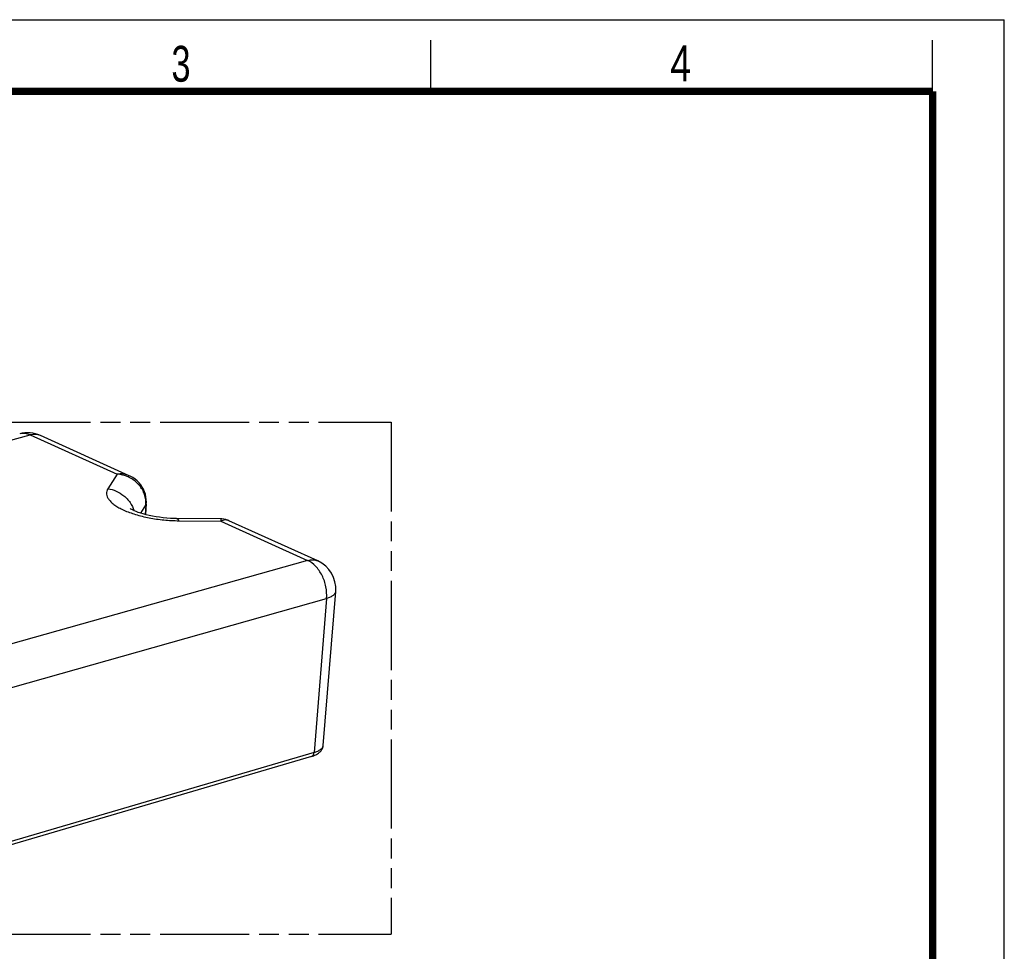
# Model space of a CAD drawing. Header units: millimetres. Extents: x 0 to 210, y 0 to 297.
# Tile 24 of 24: x 114 to 210, y 206 to 297. Entities that reach past the tile are written whole.
import ezdxf

# ---------------------------------------------------------------- set-up
doc = ezdxf.new("R2010")
doc.units = ezdxf.units.MM
doc.header["$LTSCALE"] = 19.36
doc.linetypes.add('PHANTOM', pattern=[0.8, 0.45, -0.05, 0.1, -0.05, 0.1, -0.05])
doc.layers.get('0').update_dxf_attribs({"linetype": 'CONTINUOUS'})
doc.layers.add('DEFAULT_3', color=7, linetype='PHANTOM')
doc.styles.add('TEXTSTYLE_2', font='txt', dxfattribs={"width": 0.75})

msp = doc.modelspace()

# ---------------------------------------------------------------- linework, layer by layer
at = {"color": 2, "linetype": 'Continuous'}
for p, q in [((0, 297), (210, 297)), ((210, 0), (210, 297)), ((154, 290), (154, 295)), ((203, 290), (203, 295))]:
    msp.add_line(p, q, dxfattribs=at)
at = {"color": 9, "linetype": 'Continuous'}
for p, q in [((67.69299, 243.68348), (114.8947, 256.43753)), ((114.8947, 256.43753), (123.36855, 252.60619)), ((123.36855, 252.60619), (122.48379, 251.19404)), ((125.68238, 248.7975), (126.1832, 249.59685)), ((126.1832, 249.59685), (126.10841, 248.67505)), ((129.40976, 248.06255), (133.5005, 248.02516)), ((133.5005, 248.02516), (141.97435, 244.19382)), ((141.97435, 244.19382), (95.56361, 231.08215)), ((142.96582, 244.14116), (142.96592, 244.14112)), ((97.41779, 227.36089), (143.82854, 240.47257)), ((143.82854, 240.47257), (142.6079, 225.4278)), ((142.6079, 225.4278), (96.15425, 211.78733))]:
    msp.add_line(p, q, dxfattribs=at)
at = {"color": 7, "linetype": 'Continuous'}
for p, q in [((124.57192, 252.45771), (115.88626, 256.38482)), ((126.22444, 249.72548), (126.13857, 248.66698)), ((133.51599, 248.23663), (129.19279, 248.27614)), ((142.96592, 244.14112), (134.28024, 248.06823)), ((143.4995, 226.12017), (144.72014, 241.16493)), ((142.35723, 225.0391), (95.90545, 211.39918))]:
    msp.add_line(p, q, dxfattribs=at)
at = {"color": 7, "linetype": 'Continuous', "const_width": 0.7}
for points in [[(7, 290), (203, 290)], [(203, 7), (203, 290)]]:
    msp.add_lwpolyline(points, dxfattribs=at)
at = {"color": 7, "linetype": 'Continuous'}
for points in [[(126.22445, 249.72559), (126.23229, 249.88882), (126.22486, 250.14649), (126.19328, 250.40121), (126.13784, 250.65146), (126.05898, 250.89523), (125.95715, 251.13095), (125.83297, 251.35687), (125.68704, 251.5714), (125.52009, 251.77292), (125.333, 251.95969), (125.12668, 252.13018), (124.90242, 252.28261), (124.66129, 252.41553), (124.57169, 252.45782)], [(129.19278, 248.27614), (128.96147, 248.28036), (128.60535, 248.29487), (128.24455, 248.31927), (127.88361, 248.35338), (127.52656, 248.39678), (127.17746, 248.4488), (126.84014, 248.50854), (126.51841, 248.57484), (126.21561, 248.64636), (125.93494, 248.72149), (125.67904, 248.79851), (125.44998, 248.87551), (125.24936, 248.9505), (125.07772, 249.02157), (124.93535, 249.08672), (124.82117, 249.14435), (124.73415, 249.19273), (124.6722, 249.23065), (124.6386, 249.25314)], [(134.28027, 248.06822), (134.16705, 248.11507), (133.98795, 248.17254), (133.80399, 248.21199), (133.61639, 248.23306), (133.51599, 248.23663)]]:
    msp.add_lwpolyline(points, dxfattribs=at)
for centre, radius, start, end in [((114.65031, 253.65125), 3, 65.6684841, 105.1204247), ((141.72994, 241.40753), 3.00002, 355.3618332, 65.6723403)]:
    msp.add_arc(centre, radius, start, end, dxfattribs=at)
at = {"color": 9, "linetype": 'Continuous'}
for centre, radius, start, end in [((123.17191, 249.84118), 3.02119, 355.361595, 355.5601466), ((123.64157, 249.80599), 2.55023, 355.5316299, 0.8882245), ((125.98851, 249.74385), 0.23665, 353.1319552, 355.5494157)]:
    msp.add_arc(centre, radius, start, end, dxfattribs=at)
for points, knots in [([(114.8947, 256.43753), (114.73024, 256.51297), (114.3889, 256.61587), (114.03062, 256.59137), (113.86776, 256.54738)], [0, 0, 0, 0, 0.51750802, 1, 1, 1, 1]), ([(115.88626, 256.38482), (115.73869, 256.45152), (115.40228, 256.52957), (115.06261, 256.48392), (114.8947, 256.43753)], [0, 0, 0, 0, 0.48177377, 1, 1, 1, 1]), ([(124.5716, 252.45773), (124.3901, 252.53986), (123.98896, 252.64845), (123.57525, 252.63745), (123.36851, 252.60621)], [0, 0, 0, 0, 0.48791284, 1, 1, 1, 1]), ([(126.19149, 249.84553), (126.18879, 250.0196), (126.14732, 250.36922), (125.98001, 250.87147), (125.71484, 251.33551), (125.24338, 251.8838), (124.46543, 252.39881), (123.73761, 252.57768), (123.36855, 252.60619)], [0, 0, 0, 0, 0.12100973, 0.24270432, 0.36563319, 0.49007978, 0.74271144, 1, 1, 1, 1]), ([(122.48379, 251.19404), (122.43438, 251.11516), (122.35758, 250.94633), (122.33452, 250.66647), (122.41003, 250.38429), (122.54354, 250.16162), (122.68809, 249.98655), (122.87275, 249.8002), (123.15822, 249.5741), (123.56556, 249.32257), (124.23237, 248.99186), (125.21527, 248.63938), (126.52817, 248.32455), (127.9467, 248.12108), (128.92096, 248.06702), (129.40976, 248.06255)], [0, 0, 0, 0, 0.03303928, 0.06458863, 0.09771599, 0.13503496, 0.15584379, 0.17824126, 0.22804116, 0.2846693, 0.34790959, 0.49195784, 0.65415833, 0.82648006, 1, 1, 1, 1]), ([(122.48379, 251.19404), (122.75394, 251.15205), (123.30743, 250.99006), (123.93166, 250.609), (124.37059, 250.19632), (124.74499, 249.72828), (124.9467, 249.32171), (125.03615, 249.04208)], [0, 0, 0, 0, 0.23415601, 0.48784023, 0.61835899, 0.74855234, 1, 1, 1, 1]), ([(126.1832, 249.59685), (126.18898, 249.6062), (126.20921, 249.64301), (126.22113, 249.68458), (126.22365, 249.71549)], [0, 0, 0, 0, 0.26170517, 1, 1, 1, 1]), ([(126.18404, 249.60731), (126.18937, 249.61588), (126.20819, 249.64954), (126.22005, 249.68728), (126.22345, 249.71555)], [0, 0, 0, 0, 0.26170571, 1, 1, 1, 1]), ([(129.19281, 248.27614), (129.21284, 248.27596), (129.25639, 248.26335), (129.31281, 248.21691), (129.36491, 248.14807), (129.3949, 248.09306), (129.40976, 248.06255)], [0, 0, 0, 0, 0.18907945, 0.41014462, 0.67967763, 1, 1, 1, 1]), ([(133.51592, 248.23663), (133.51621, 248.23662), (133.51578, 248.23484), (133.51616, 248.23292), (133.51572, 248.22835), (133.51535, 248.21961), (133.51422, 248.20413), (133.5126, 248.18089), (133.51034, 248.15103), (133.50755, 248.11475), (133.50419, 248.07207), (133.50175, 248.0415), (133.50044, 248.02517)], [0, 0, 0, 0, 0.00405811, 0.01603681, 0.03594642, 0.06375563, 0.14292741, 0.25325345, 0.39442949, 0.56614998, 0.7681089, 1, 1, 1, 1]), ([(134.28024, 248.06823), (134.22334, 248.09395), (134.10112, 248.13184), (133.83167, 248.14616), (133.62849, 248.08498), (133.5005, 248.02516)], [0, 0, 0, 0, 0.23327813, 0.47216272, 1, 1, 1, 1]), ([(141.97435, 244.19382), (142.14225, 244.24021), (142.48188, 244.28586), (142.81825, 244.20785), (142.96581, 244.14116)], [0, 0, 0, 0, 0.51822588, 1, 1, 1, 1]), ([(143.82854, 240.47257), (143.8617, 240.85089), (143.80948, 241.63003), (143.49974, 242.54844), (143.11512, 243.20532), (142.6813, 243.74539), (142.26958, 244.06227), (141.97435, 244.19382)], [0, 0, 0, 0, 0.25988258, 0.52644513, 0.65568987, 0.77882779, 1, 1, 1, 1]), ([(144.72013, 241.16493), (144.71728, 241.12974), (144.70168, 241.05788), (144.65047, 240.9556), (144.57266, 240.8585), (144.42691, 240.7297), (144.17799, 240.58924), (143.95349, 240.50926), (143.82854, 240.47257)], [0, 0, 0, 0, 0.08903047, 0.18300657, 0.28600524, 0.40086491, 0.67161689, 1, 1, 1, 1]), ([(142.6079, 225.4278), (142.73285, 225.4645), (142.95735, 225.54448), (143.20627, 225.68493), (143.35202, 225.81373), (143.42983, 225.91083), (143.48104, 226.01311), (143.49664, 226.08497), (143.49949, 226.12017)], [0, 0, 0, 0, 0.32838311, 0.59913509, 0.71399476, 0.81699343, 0.91096953, 1, 1, 1, 1]), ([(142.35723, 225.0391), (142.39138, 225.04914), (142.45855, 225.08476), (142.536, 225.17432), (142.58821, 225.29235), (142.60411, 225.3811), (142.6079, 225.4278)], [0, 0, 0, 0, 0.21812051, 0.45256584, 0.71283955, 1, 1, 1, 1])]:
    msp.add_open_spline(points, degree=3, knots=knots, dxfattribs=at)
at = {"color": 7, "linetype": 'Continuous'}
msp.add_open_spline([(142.35723, 225.0391), (142.49696, 225.08013), (142.76249, 225.17717), (143.06335, 225.36107), (143.25951, 225.55064), (143.37987, 225.71851), (143.46623, 225.91033), (143.49377, 226.04954), (143.4995, 226.12017)], degree=3, knots=[0, 0, 0, 0, 0.2611568, 0.50477225, 0.6254828, 0.74822408, 0.87292913, 1, 1, 1, 1], dxfattribs=at)
at = {"layer": 'DEFAULT_3', "color": 91, "linetype": 'PHANTOM', "true_color": 0x80ff80}
for p, q in [((50.12864, 257.68), (150.12864, 257.68)), ((150.12864, 257.68), (150.12864, 207.68)), ((50.12864, 207.68), (150.12864, 207.68))]:
    msp.add_line(p, q, dxfattribs=at)

# ---------------------------------------------------------------- texts
at = {"color": 5, "linetype": 'Continuous', "style": 'TEXTSTYLE_2'}
for s, width, p in [('3', 0.714286, (128.68391, 290.94286)), ('4', 0.785714, (177.38314, 290.99105))]:
    msp.add_text(s, height=3.5, dxfattribs=dict(at, width=width)).set_placement(p)

doc.saveas('drawing.dxf')
